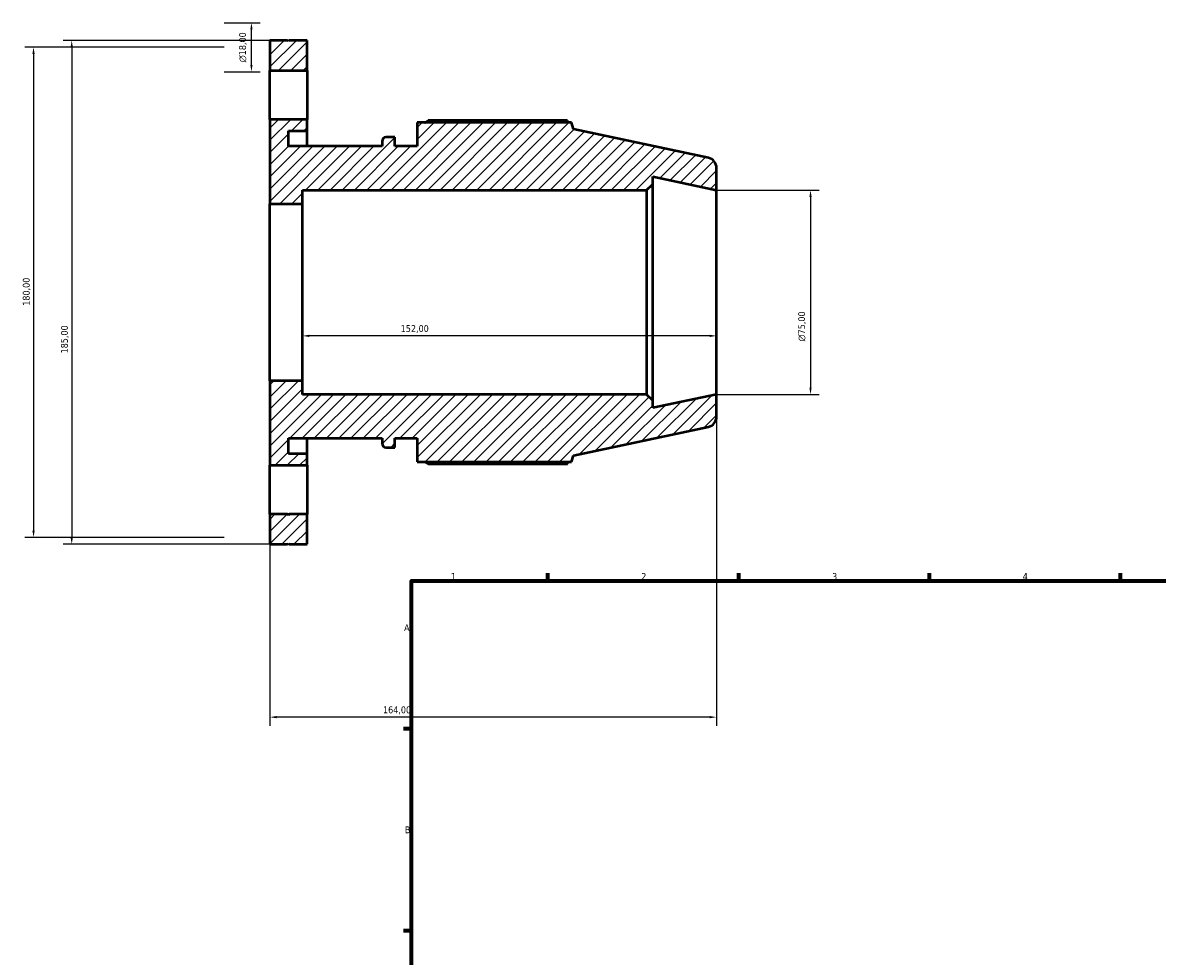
# Model space of a CAD drawing. Header units: millimetres. Extents: x -123 to 921, y -93 to 779.
# Tile 2 of 6: x -123 to 294, y 436 to 779. Entities that reach past the tile are written whole.
import ezdxf

# ---------------------------------------------------------------- set-up
doc = ezdxf.new("R2010")
doc.units = ezdxf.units.MM
for name, color, linetype, lineweight in [('Border (ISO)', 7, 'Continuous', 70), ('Dimension (ISO)', 7, 'Continuous', 25), ('Hatch (ISO)', 7, 'Continuous', 18), ('Visible (ISO)', 7, 'Continuous', 50)]:
    doc.layers.add(name, color=color, linetype=linetype, lineweight=lineweight)
doc.styles.add('Note Text (ISO)', font='tahoma.ttf')
doc.dimstyles.new('Default (ISO)', dxfattribs={"dimtxt": 2.5, "dimasz": 2.5, "dimexe": 3.175, "dimexo": 0, "dimgap": 0.762, "dimtad": 1, "dimrnd": 1e-08, "dimzin": 0, "dimtxsty": 'Note Text (ISO)', "dimcen": 0.09, "dimdle": 10, "dimclrd": 256, "dimclre": 256, "dimclrt": 232, "dimazin": 0, "dimtfac": 1.40208, "dimtmove": 0, "dimatfit": 3, "dimfxl": 1, "dimtolj": 1, "dimtzin": 0, "dimlwd": -1, "dimlwe": -1, "dimarcsym": 0})

# ---------------------------------------------------------------- blocks, each defined once
blk = doc.blocks.new('Borders Default Border')
at = {"layer": 'Border (ISO)'}
for p, q in [((70.08, 574), (70.08, 576.9)), ((140.17, 574), (140.17, 576.9)), ((210.25, 574), (210.25, 576.9)), ((280.33, 574), (280.33, 576.9)), ((20, 519.75), (17.1, 519.75)), ((20, 445.5), (17.1, 445.5))]:
    blk.add_line(p, q, dxfattribs=at)
at = {"layer": 'Border (ISO)', "flags": 128}
blk.add_lwpolyline([(20, 20), (20, 574), (821, 574), (821, 20), (20, 20)], dxfattribs=at)
at = {"layer": 'Border (ISO)', "color": 232, "true_color": 0xca0064, "char_height": 2.5, "attachment_point": 7, "style": 'Note Text (ISO)'}
for s, insert in [('1', (34.48, 574.4)), ('2', (104.37, 574.4)), ('3', (174.43, 574.35)), ('4', (244.42, 574.4)), ('A', (17.29, 555.62)), ('B', (17.59, 481.37))]:
    blk.add_mtext(s, dxfattribs=dict(at, insert=insert))
blk = doc.blocks.new('*D7')
at = {"layer": 'Defpoints', "color": 0, "transparency": 16777216}
for p in [(-32, 647.5), (132, 642.5), (-32, 524)]:
    blk.add_point(p, dxfattribs=at)
at = {"layer": 'Dimension (ISO)', "transparency": 16777216}
for p, q in [((-32, 647.5), (-32, 520.83)), ((132, 642.5), (132, 520.83)), ((129.5, 524), (-29.5, 524))]:
    blk.add_line(p, q, dxfattribs=at)
for points in [[(-29.5, 524.42), (-29.5, 523.58), (-32, 524)], [(129.5, 524.42), (129.5, 523.58), (132, 524)]]:
    blk.add_solid(points, dxfattribs=at)
at = {"layer": 'Dimension (ISO)', "color": 232, "true_color": 0xca0064, "transparency": 16777216, "insert": (9.55, 527.93), "char_height": 2.5, "attachment_point": 1, "style": 'Note Text (ISO)'}
blk.add_mtext('\\A1;164,00', dxfattribs=at)
blk = doc.blocks.new('*D8')
at = {"layer": 'Defpoints', "color": 0, "transparency": 16777216}
for p in [(-20, 680), (132, 680), (-20, 664)]:
    blk.add_point(p, dxfattribs=at)
at = {"layer": 'Dimension (ISO)', "transparency": 16777216}
blk.add_line((129.5, 664), (-17.5, 664), dxfattribs=at)
for points in [[(-17.5, 664.42), (-17.5, 663.58), (-20, 664)], [(129.5, 664.42), (129.5, 663.58), (132, 664)]]:
    blk.add_solid(points, dxfattribs=at)
at = {"layer": 'Dimension (ISO)', "color": 232, "true_color": 0xca0064, "transparency": 16777216, "insert": (16.05, 667.94), "char_height": 2.5, "attachment_point": 1, "style": 'Note Text (ISO)'}
blk.add_mtext('\\A1;152,00', dxfattribs=at)
blk = doc.blocks.new('*D9')
at = {"layer": 'Defpoints', "color": 0, "transparency": 16777216}
for p in [(132, 717.5), (132, 642.5), (166.52, 642.5)]:
    blk.add_point(p, dxfattribs=at)
at = {"layer": 'Dimension (ISO)', "transparency": 16777216}
for p, q in [((132, 717.5), (169.69, 717.5)), ((166.52, 715), (166.52, 645)), ((132, 642.5), (169.69, 642.5))]:
    blk.add_line(p, q, dxfattribs=at)
for points in [[(166.1, 715), (166.93, 715), (166.52, 717.5)], [(166.1, 645), (166.93, 645), (166.52, 642.5)]]:
    blk.add_solid(points, dxfattribs=at)
at = {"layer": 'Dimension (ISO)', "color": 232, "true_color": 0xca0064, "transparency": 16777216, "insert": (161.99, 661.94), "char_height": 2.5, "attachment_point": 1, "rotation": 90, "style": 'Note Text (ISO)'}
blk.add_mtext('\\A1;\\fAIGDT|b0|i0;\\H2.5000;\\ln\\fTahoma|b0|i0;\\H2.5000;75,00', dxfattribs=at)
blk = doc.blocks.new('*D10')
at = {"layer": 'Defpoints', "color": 0, "transparency": 16777216}
for p in [(-48.75, 770), (-118.75, 590), (-48.75, 590)]:
    blk.add_point(p, dxfattribs=at)
at = {"layer": 'Dimension (ISO)', "transparency": 16777216}
for p, q in [((-48.75, 770), (-121.92, 770)), ((-118.75, 767.5), (-118.75, 592.5)), ((-48.75, 590), (-121.92, 590))]:
    blk.add_line(p, q, dxfattribs=at)
for points in [[(-119.17, 767.5), (-118.33, 767.5), (-118.75, 770)], [(-119.17, 592.5), (-118.33, 592.5), (-118.75, 590)]]:
    blk.add_solid(points, dxfattribs=at)
at = {"layer": 'Dimension (ISO)', "color": 232, "true_color": 0xca0064, "transparency": 16777216, "insert": (-122.69, 675.05), "char_height": 2.5, "attachment_point": 1, "rotation": 90, "style": 'Note Text (ISO)'}
blk.add_mtext('\\A1;180,00', dxfattribs=at)
blk = doc.blocks.new('*D11')
at = {"layer": 'Defpoints', "color": 0, "transparency": 16777216}
for p in [(-32, 772.5), (-104.73, 587.5), (-32, 587.5)]:
    blk.add_point(p, dxfattribs=at)
at = {"layer": 'Dimension (ISO)', "transparency": 16777216}
for p, q in [((-32, 772.5), (-107.91, 772.5)), ((-104.73, 770), (-104.73, 590)), ((-32, 587.5), (-107.91, 587.5))]:
    blk.add_line(p, q, dxfattribs=at)
for points in [[(-105.15, 770), (-104.32, 770), (-104.73, 772.5)], [(-105.15, 590), (-104.32, 590), (-104.73, 587.5)]]:
    blk.add_solid(points, dxfattribs=at)
at = {"layer": 'Dimension (ISO)', "color": 232, "true_color": 0xca0064, "transparency": 16777216, "insert": (-108.67, 657.55), "char_height": 2.5, "attachment_point": 1, "rotation": 90, "style": 'Note Text (ISO)'}
blk.add_mtext('\\A1;185,00', dxfattribs=at)
blk = doc.blocks.new('*D13')
at = {"layer": 'Defpoints', "color": 0, "transparency": 16777216}
for p in [(-48.75, 779), (-38.75, 779), (-48.75, 761)]:
    blk.add_point(p, dxfattribs=at)
at = {"layer": 'Dimension (ISO)', "transparency": 16777216}
for p, q in [((-48.75, 779), (-35.57, 779)), ((-38.75, 763.5), (-38.75, 776.5)), ((-48.75, 761), (-35.57, 761))]:
    blk.add_line(p, q, dxfattribs=at)
for points in [[(-39.17, 776.5), (-38.33, 776.5), (-38.75, 779)], [(-39.17, 763.5), (-38.33, 763.5), (-38.75, 761)]]:
    blk.add_solid(points, dxfattribs=at)
at = {"layer": 'Dimension (ISO)', "color": 232, "true_color": 0xca0064, "transparency": 16777216, "insert": (-43.27, 764.44), "char_height": 2.5, "attachment_point": 1, "rotation": 90, "style": 'Note Text (ISO)'}
blk.add_mtext('\\A1;\\fAIGDT|b0|i0;\\H2.5000;\\ln\\fTahoma|b0|i0;\\H2.5000;18,00', dxfattribs=at)

msp = doc.modelspace()

# ---------------------------------------------------------------- hatches: boundary and pattern name
at = {"layer": 'Hatch (ISO)'}
h = msp.add_hatch(dxfattribs=at)
h.set_pattern_fill('ANSI31', color=256, scale=25.4, style=0)
h.set_pattern_definition([(45, (0, 0), (-2.245064, 2.245064), [])])
h.paths.add_polyline_path([(-25.167, 598.2), (-25.467, 598.5), (-32, 598.5), (-32, 587.5), (-25.467, 587.5), (-25.167, 587.8), (-24.867, 587.5), (-18.333, 587.5), (-18.333, 598.5), (-24.867, 598.5)])
h.paths.add_polyline_path([(-32, 761.5), (-18.333, 761.5), (-18.333, 772.5), (-24.867, 772.5), (-25.167, 772.2), (-25.467, 772.5), (-32, 772.5)])
edge = h.paths.add_edge_path()
edge.add_ellipse((128.25, 634.287), major_axis=(0.78, -3.668), ratio=1, start_angle=0, end_angle=78)
edge.add_line((132, 634.287), (132, 642.5))
edge.add_line((132, 642.5), (108.571, 637.52))
edge.add_line((108.571, 637.52), (108.571, 640.25))
edge.add_line((108.571, 640.25), (106.321, 642.5))
edge.add_line((106.321, 642.5), (-20, 642.5))
edge.add_line((-20, 642.5), (-20, 647.5))
edge.add_line((-20, 647.5), (-32, 647.5))
edge.add_line((-32, 647.5), (-32, 616.5))
edge.add_line((-32, 616.5), (-18.333, 616.5))
edge.add_line((-18.333, 616.5), (-18.333, 620.737))
edge.add_line((-18.333, 620.737), (-25.167, 620.737))
edge.add_line((-25.167, 620.737), (-25.167, 626.4))
edge.add_line((-25.167, 626.4), (9.234, 626.4))
edge.add_line((9.234, 626.4), (9.234, 624.55))
edge.add_ellipse((10.734, 624.55), major_axis=(-1.5, 0), ratio=1, start_angle=0, end_angle=90)
edge.add_line((10.734, 623.05), (13.92, 623.05))
edge.add_line((13.92, 623.05), (13.92, 626.4))
edge.add_line((13.92, 626.4), (22.12, 626.4))
edge.add_line((22.12, 626.4), (22.12, 617.69))
edge.add_line((22.12, 617.69), (78.739, 617.69))
edge.add_line((78.739, 617.69), (79.52, 620.095))
edge.add_line((79.52, 620.095), (129.03, 630.619))
edge = h.paths.add_edge_path()
edge.add_ellipse((128.25, 725.713), major_axis=(3.75, 0), ratio=1, start_angle=0, end_angle=78)
edge.add_line((129.03, 729.381), (79.52, 739.905))
edge.add_line((79.52, 739.905), (78.739, 742.31))
edge.add_line((78.739, 742.31), (22.12, 742.31))
edge.add_line((22.12, 742.31), (22.12, 733.6))
edge.add_line((22.12, 733.6), (13.92, 733.6))
edge.add_line((13.92, 733.6), (13.92, 736.95))
edge.add_line((13.92, 736.95), (10.734, 736.95))
edge.add_ellipse((10.734, 735.45), major_axis=(0, 1.5), ratio=1, start_angle=0, end_angle=90)
edge.add_line((9.234, 735.45), (9.234, 733.6))
edge.add_line((9.234, 733.6), (-25.167, 733.6))
edge.add_line((-25.167, 733.6), (-25.167, 739.263))
edge.add_line((-25.167, 739.262), (-18.333, 739.262))
edge.add_line((-18.333, 739.262), (-18.333, 743.5))
edge.add_line((-18.333, 743.5), (-32, 743.5))
edge.add_line((-32, 743.5), (-32, 712.5))
edge.add_line((-32, 712.5), (-20, 712.5))
edge.add_line((-20, 712.5), (-20, 717.5))
edge.add_line((-20, 717.5), (106.321, 717.5))
edge.add_line((106.321, 717.5), (108.571, 719.75))
edge.add_line((108.571, 719.75), (108.571, 722.48))
edge.add_line((108.571, 722.48), (132, 717.5))
edge.add_line((132, 717.5), (132, 725.713))

# ---------------------------------------------------------------- linework, layer by layer
at = {"layer": 'Visible (ISO)'}
for p, q in [((-25.467, 772.5), (-32, 772.5)), ((-32, 772.5), (-32, 761.5)), ((-25.167, 772.2), (-25.467, 772.5)), ((-24.867, 772.5), (-25.167, 772.2)), ((-18.333, 772.5), (-24.867, 772.5)), ((-18.333, 761.5), (-18.333, 772.5)), ((-32, 761.5), (-18.333, 761.5)), ((-32, 743.5), (-32, 761.5)), ((-18.333, 761.5), (-18.333, 743.5)), ((-18.333, 743.5), (-32, 743.5)), ((-32, 743.5), (-32, 712.5)), ((-18.333, 739.262), (-18.333, 743.5)), ((78.739, 742.31), (22.12, 742.31)), ((22.12, 742.31), (22.12, 733.6)), ((77.215, 743.042), (26.14, 743.042)), ((79.52, 739.905), (78.739, 742.31)), ((-25.167, 733.6), (-25.167, 739.262)), ((-25.167, 739.262), (-18.333, 739.262)), ((-18.333, 733.6), (-18.333, 739.262)), ((129.03, 729.381), (79.52, 739.905)), ((9.234, 733.6), (-25.167, 733.6)), ((9.234, 735.45), (9.234, 733.6)), ((13.92, 736.95), (10.734, 736.95)), ((13.92, 733.6), (13.92, 736.95)), ((22.12, 733.6), (13.92, 733.6)), ((132, 717.5), (132, 725.713)), ((108.571, 719.75), (108.571, 722.48)), ((108.571, 722.48), (132, 717.5)), ((-20, 712.5), (-20, 717.5)), ((-20, 717.5), (106.321, 717.5)), ((106.321, 717.5), (108.571, 719.75)), ((106.321, 717.5), (106.321, 642.5)), ((108.571, 640.25), (108.571, 719.75)), ((132, 642.5), (132, 717.5)), ((-32, 712.5), (-20, 712.5)), ((-32, 647.5), (-32, 712.5)), ((-20, 647.5), (-20, 712.5)), ((-20, 647.5), (-32, 647.5)), ((-32, 647.5), (-32, 616.5)), ((-20, 642.5), (-20, 647.5)), ((106.321, 642.5), (-20, 642.5)), ((108.571, 640.25), (106.321, 642.5)), ((132, 642.5), (108.571, 637.52)), ((132, 634.287), (132, 642.5)), ((108.571, 637.52), (108.571, 640.25)), ((79.52, 620.095), (129.03, 630.619)), ((-25.167, 620.737), (-25.167, 626.4)), ((-25.167, 626.4), (9.234, 626.4)), ((-18.333, 620.737), (-18.333, 626.4)), ((9.234, 626.4), (9.234, 624.55)), ((13.92, 623.05), (13.92, 626.4)), ((13.92, 626.4), (22.12, 626.4)), ((22.12, 626.4), (22.12, 617.69)), ((-18.333, 620.737), (-25.167, 620.737)), ((-18.333, 616.5), (-18.333, 620.737)), ((10.734, 623.05), (13.92, 623.05)), ((22.12, 617.69), (78.739, 617.69)), ((26.14, 616.958), (77.215, 616.958)), ((78.739, 617.69), (79.52, 620.095)), ((-32, 616.5), (-18.333, 616.5)), ((-32, 598.5), (-32, 616.5)), ((-18.333, 616.5), (-18.333, 598.5)), ((-25.467, 598.5), (-32, 598.5)), ((-32, 598.5), (-32, 587.5)), ((-25.167, 598.2), (-25.467, 598.5)), ((-25.467, 598.5), (-24.867, 598.5)), ((-24.867, 598.5), (-25.167, 598.2)), ((-18.333, 598.5), (-24.867, 598.5)), ((-18.333, 587.5), (-18.333, 598.5)), ((-32, 587.5), (-25.467, 587.5)), ((-25.467, 587.5), (-25.167, 587.8)), ((-25.167, 587.8), (-24.867, 587.5)), ((-24.867, 587.5), (-18.333, 587.5))]:
    msp.add_line(p, q, dxfattribs=at)
for centre, radius, start, end in [((10.734, 735.45), 1.5, 90, 180), ((128.25, 725.713), 3.75, 0, 78), ((128.25, 634.287), 3.75, 282, 0), ((10.734, 624.55), 1.5, 180, 270)]:
    msp.add_arc(centre, radius, start, end, dxfattribs=at)
for points, weights in [([(24.972, 742.31), (25.546, 742.673), (26.14, 743.042)], [1.01108982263, 1.01305121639, 1.01486603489]), ([(77.594, 742.31), (77.408, 742.673), (77.215, 743.042)], [1.00084410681, 1.00049608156, 1]), ([(26.14, 616.958), (25.546, 617.327), (24.972, 617.69)], [1.01486603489, 1.01305121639, 1.01108982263]), ([(77.215, 616.958), (77.408, 617.327), (77.594, 617.69)], [1, 1.00049608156, 1.00084410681])]:
    msp.add_rational_spline(points, weights, degree=2, dxfattribs=at)

# ---------------------------------------------------------------- block references
msp.add_blockref('Borders Default Border', (0, 0))

# ---------------------------------------------------------------- dimensions: what is measured, and where the dimension line sits
at = {"layer": 'Dimension (ISO)'}
for base, p1, p2, picture, middle in [((-38.75, 779), (-48.75, 761), (-48.75, 779), '*D13', (-38.75, 770)), ((166.515, 642.5), (132, 717.5), (132, 642.5), '*D9', (166.515, 667.5))]:
    dim = msp.add_linear_dim(base=base, p1=p1, p2=p2, angle=90, text='\\fAIGDT|b0|i0;\\H2.5000;\\ln\\fTahoma|b0|i0;\\H2.5000;<>', dimstyle='Default (ISO)', override={"dimdec": 2, "dimtp": 0, "dimtm": 0, "dimtdec": 2, "dimtofl": 0, "dimatfit": 1}, dxfattribs=at)
    dim.commit()
    dim.dimension.update_dxf_attribs({"geometry": picture, "text_midpoint": middle, "dimtype": 160})
for base, p1, p2, angle, override, picture, middle in [((-104.733, 587.5), (-32, 772.5), (-32, 587.5), 90, {"dimdec": 2, "dimtp": 0, "dimtm": 0, "dimtdec": 2, "dimtofl": 0, "dimatfit": 1}, '*D11', (-104.733, 662.5)), ((-118.75, 590), (-48.75, 770), (-48.75, 590), 90, {"dimdec": 2, "dimtp": 0, "dimtm": 0, "dimtdec": 2, "dimtofl": 0, "dimatfit": 1}, '*D10', (-118.75, 680)), ((-20, 664), (132, 680), (-20, 680), 180, {"dimdec": 2, "dimse1": 1, "dimse2": 1, "dimtp": 0, "dimtm": 0, "dimtdec": 2, "dimtofl": 0, "dimatfit": 1}, '*D8', (21, 664)), ((-32, 524), (132, 642.5), (-32, 647.5), 180, {"dimdec": 2, "dimtp": 0, "dimtm": 0, "dimtdec": 2, "dimtofl": 0, "dimatfit": 1}, '*D7', (14.5, 524))]:
    dim = msp.add_linear_dim(base=base, p1=p1, p2=p2, angle=angle, dimstyle='Default (ISO)', override=override, dxfattribs=at)
    dim.commit()
    dim.dimension.update_dxf_attribs({"geometry": picture, "text_midpoint": middle, "dimtype": 160})

doc.saveas('drawing.dxf')
